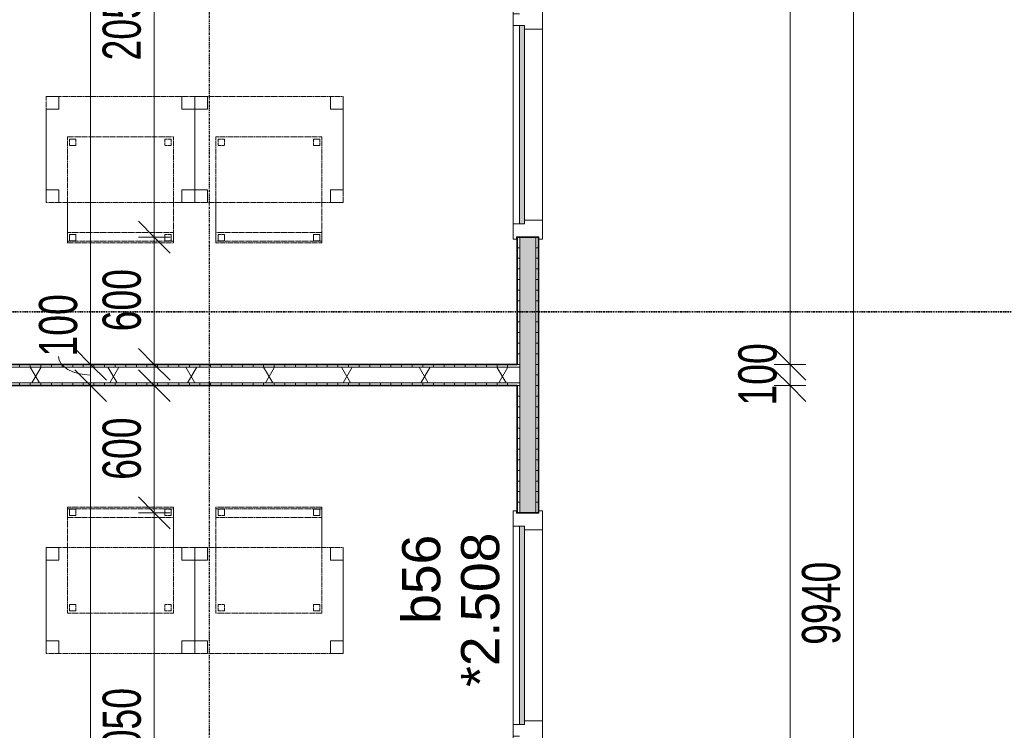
# Model space of a CAD drawing. Header units: millimetres. Extents: x -80560 to 110805, y -11020 to 52719.
# Tile 62 of 182: x 44800 to 49441, y 27225 to 30575. Entities that reach past the tile are written whole.
import ezdxf

# ---------------------------------------------------------------- set-up
doc = ezdxf.new("R2010")
doc.units = ezdxf.units.MM
for name, pattern in [('CENTER2', [20, 8, -4, 4, -4]), ('DASHDOT2', [8, 4, -2, 0, -2]), ('DASHED2', [6, 4, -2])]:
    doc.linetypes.add(name, pattern=pattern)
for name, color, linetype, lineweight in [('A-ANNO-DIMS', 211, 'Continuous', 9), ('A-ANNO-DIMS-100', 211, 'Continuous', 9), ('A-DOOR', 31, 'Continuous', 18), ('A-GLAZ', 151, 'Continuous', 18), ('A-GLAZ-IDEN', 152, 'Continuous', 18), ('A-WALL', 113, 'Continuous', 35), ('A-WALL-PATT', 111, 'Continuous', 35), ('G-ANNO-SYMB', 111, 'Continuous', 9), ('I-FURN', 30, 'Continuous', 18), ('I-WALL', 2, 'Continuous', 18), ('S-GRID', 1, 'Continuous', 9)]:
    doc.layers.add(name, color=color, linetype=linetype, lineweight=lineweight)
doc.styles.add('Arial', font='arial.ttf', dxfattribs={"height": 180})
doc.styles.add('Arial_6', font='arial.ttf', dxfattribs={"width": 0.7, "height": 180})
doc.dimstyles.new('n3o_1_8_1', dxfattribs={"dimscale": 304.8, "dimtxt": 183.646692, "dimasz": 0.492126, "dimexe": 0.246063, "dimexo": 0.0625, "dimgap": 0.032808, "dimtad": 1, "dimdec": 0, "dimdsep": 46, "dimtxsty": 'Arial_6', "dimblk1": 'OBLIQUE', "dimblk2": 'OBLIQUE', "dimsah": 1, "dimcen": 0.09, "dimdle": 0.246063, "dimazin": 0, "dimtfac": 1, "dimtdec": 4, "dimtix": 1, "dimtmove": 1, "dimatfit": 3, "dimfxl": 0.246063, "dimfxlon": 1, "dimtvp": 1, "dimtolj": 1, "dimtzin": 0, "dimarcsym": 2})
doc.dimstyles.new('n3o_1_8_3', dxfattribs={"dimscale": 304.8, "dimtxt": 183.646692, "dimasz": 0.492126, "dimexe": 0.246063, "dimexo": 0.0625, "dimgap": 0.032808, "dimtad": 1, "dimdec": 0, "dimdsep": 46, "dimtxsty": 'Arial_6', "dimblk1": 'OBLIQUE', "dimblk2": 'OBLIQUE', "dimsah": 1, "dimcen": 0.09, "dimdle": 0.246063, "dimazin": 0, "dimtfac": 1, "dimtdec": 4, "dimtix": 1, "dimtmove": 0, "dimatfit": 3, "dimfxl": 0.246063, "dimfxlon": 1, "dimtvp": 1, "dimtolj": 1, "dimtzin": 0, "dimarcsym": 2})
pattern_1 = [(90, (41600.07, 28850), (-50, 2e-13), [])]
pattern_2 = [(1e-13, (47144.82, 28850), (-9e-14, 50), [])]

# ---------------------------------------------------------------- blocks, each defined once
blk = doc.blocks.new('82_tafel1 - tafel 500x700 2-30673039-DO_02 tweede verdieping')
at = {"layer": 'I-FURN', "linetype": 'DASHED2'}
for p, q in [((350, 250), (-350, 250)), ((-350, 250), (-350, -250)), ((350, 250), (-350, 250)), ((-350, 250), (-350, -250)), ((-350, 250), (-350, 190)), ((-290, 250), (-350, 250)), ((-290, 190), (-290, 250)), ((-290, 250), (290, 250)), ((-290, 250), (-290, 190)), ((290, 250), (290, 190)), ((290, 190), (290, 250)), ((350, 250), (290, 250)), ((350, -250), (350, 250)), ((350, -250), (350, 250)), ((350, 190), (350, 250)), ((-350, -190), (-350, 190)), ((-350, 190), (-290, 190)), ((-290, 190), (-350, 190)), ((290, 190), (350, 190)), ((350, 190), (290, 190)), ((350, 190), (350, -190)), ((-290, -190), (-350, -190)), ((-350, -190), (-290, -190)), ((-350, -190), (-350, -250)), ((-290, -250), (-290, -190)), ((-290, -190), (-290, -250)), ((350, -190), (290, -190)), ((290, -190), (290, -250)), ((290, -250), (290, -190)), ((290, -190), (350, -190)), ((350, -250), (350, -190)), ((-350, -250), (350, -250)), ((-350, -250), (350, -250)), ((-350, -250), (-290, -250)), ((290, -250), (-290, -250)), ((290, -250), (350, -250))]:
    blk.add_line(p, q, dxfattribs=at)
blk = doc.blocks.new('82_zitmeubel - stoel 500x500-V29-DO_02 tweede verdieping')
at = {"layer": 'I-FURN', "linetype": 'DASHED2'}
for p, q in [((-192.1, -73), (-192.1, 237)), ((-192.1, 237), (-192.1, -73)), ((-192.1, 237), (307.9, 237)), ((-192.1, 237), (307.9, 237)), ((307.9, 237), (307.9, -73)), ((307.9, -73), (307.9, 237)), ((-182.1, 226), (-182.1, 198)), ((-182.1, 198), (-182.1, 226)), ((-153.1, 227), (-181.1, 227)), ((-181.1, 227), (-153.1, 227)), ((-181.1, 197), (-153.1, 197)), ((-153.1, 197), (-181.1, 197)), ((-152.1, 198), (-152.1, 226)), ((-152.1, 226), (-152.1, 198)), ((267.9, 226), (267.9, 198)), ((267.9, 198), (267.9, 226)), ((296.9, 227), (268.9, 227)), ((268.9, 227), (296.9, 227)), ((268.9, 197), (296.9, 197)), ((296.9, 197), (268.9, 197)), ((297.9, 198), (297.9, 226)), ((297.9, 226), (297.9, 198)), ((-192.1, -213), (-192.1, -73)), ((-192.1, -73), (-192.1, -263)), ((307.9, -73), (307.9, -213)), ((307.9, -263), (307.9, -73)), ((-192.1, -254.1), (-192.1, -213)), ((307.9, -213), (-192.1, -213)), ((-182.1, -224), (-182.1, -252)), ((-182.1, -252), (-182.1, -224)), ((-153.1, -223), (-181.1, -223)), ((-181.1, -223), (-153.1, -223)), ((-152.1, -252), (-152.1, -224)), ((-152.1, -224), (-152.1, -252)), ((267.9, -224), (267.9, -252)), ((267.9, -252), (267.9, -224)), ((296.9, -223), (268.9, -223)), ((268.9, -223), (296.9, -223)), ((297.9, -252), (297.9, -224)), ((297.9, -224), (297.9, -252)), ((307.9, -213), (307.9, -254.1)), ((-192.1, -263), (-192.1, -254.1)), ((307.9, -254.1), (-192.1, -254.1)), ((-192.1, -263), (307.9, -263)), ((-192.1, -263), (307.9, -263)), ((-181.1, -253), (-153.1, -253)), ((-153.1, -253), (-181.1, -253)), ((268.9, -253), (296.9, -253)), ((296.9, -253), (268.9, -253)), ((307.9, -254.1), (307.9, -263))]:
    blk.add_line(p, q, dxfattribs=at)
for centre, start, end in [((-181.1, 226), 90, 180), ((-181.1, 226), 90, 180), ((-181.1, 198), 180, 270), ((-181.1, 198), 180, 270), ((-153.1, 226), 360, 90), ((-153.1, 226), 360, 90), ((-153.1, 198), 270, 0), ((-153.1, 198), 270, 0), ((268.9, 226), 90, 180), ((268.9, 226), 90, 180), ((268.9, 198), 180, 270), ((268.9, 198), 180, 270), ((296.9, 226), 360, 90), ((296.9, 226), 360, 90), ((296.9, 198), 270, 360), ((296.9, 198), 270, 300), ((296.9, 198), 300, 360), ((-181.1, -224), 90, 180), ((-181.1, -224), 105, 180), ((-181.1, -224), 90, 105), ((-153.1, -224), 0, 90), ((-153.1, -224), 30, 90), ((-153.1, -224), 0, 30), ((268.9, -224), 90, 180), ((268.9, -224), 90, 180), ((296.9, -224), 0, 90), ((296.9, -224), 0, 90), ((-181.1, -252), 180, 270), ((-181.1, -252), 180, 240), ((-181.1, -252), 240, 270), ((-153.1, -252), 270, 0), ((-153.1, -252), 270, 300), ((-153.1, -252), 300, 330), ((-153.1, -252), 330, 0), ((268.9, -252), 180, 270), ((268.9, -252), 180, 270), ((296.9, -252), 270, 0), ((296.9, -252), 270, 0)]:
    blk.add_arc(centre, 1, start, end, dxfattribs=at)
blk = doc.blocks.new('82_zitmeubel - stoel 500x500-V30-DO_02 tweede verdieping')
at = {"layer": 'I-FURN', "linetype": 'DASHED2'}
for p, q in [((-192.1, -73), (-192.1, 237)), ((-192.1, 237), (-192.1, -73)), ((-192.1, 237), (307.9, 237)), ((-192.1, 237), (307.9, 237)), ((307.9, 237), (307.9, -73)), ((307.9, -73), (307.9, 237)), ((-182.1, 226), (-182.1, 198)), ((-182.1, 198), (-182.1, 226)), ((-153.1, 227), (-181.1, 227)), ((-181.1, 227), (-153.1, 227)), ((-181.1, 197), (-153.1, 197)), ((-153.1, 197), (-181.1, 197)), ((-152.1, 198), (-152.1, 226)), ((-152.1, 226), (-152.1, 198)), ((267.9, 226), (267.9, 198)), ((267.9, 198), (267.9, 226)), ((296.9, 227), (268.9, 227)), ((268.9, 227), (296.9, 227)), ((268.9, 197), (296.9, 197)), ((296.9, 197), (268.9, 197)), ((297.9, 198), (297.9, 226)), ((297.9, 226), (297.9, 198)), ((-192.1, -213), (-192.1, -73)), ((-192.1, -73), (-192.1, -263)), ((307.9, -73), (307.9, -213)), ((307.9, -263), (307.9, -73)), ((-192.1, -254.1), (-192.1, -213)), ((307.9, -213), (-192.1, -213)), ((-182.1, -224), (-182.1, -252)), ((-182.1, -252), (-182.1, -224)), ((-153.1, -223), (-181.1, -223)), ((-181.1, -223), (-153.1, -223)), ((-152.1, -252), (-152.1, -224)), ((-152.1, -224), (-152.1, -252)), ((267.9, -224), (267.9, -252)), ((267.9, -252), (267.9, -224)), ((296.9, -223), (268.9, -223)), ((268.9, -223), (296.9, -223)), ((297.9, -252), (297.9, -224)), ((297.9, -224), (297.9, -252)), ((307.9, -213), (307.9, -254.1)), ((-192.1, -263), (-192.1, -254.1)), ((307.9, -254.1), (-192.1, -254.1)), ((-192.1, -263), (307.9, -263)), ((-192.1, -263), (307.9, -263)), ((-181.1, -253), (-153.1, -253)), ((-153.1, -253), (-181.1, -253)), ((268.9, -253), (296.9, -253)), ((296.9, -253), (268.9, -253)), ((307.9, -254.1), (307.9, -263))]:
    blk.add_line(p, q, dxfattribs=at)
for centre, start, end in [((-181.1, 226), 90, 180), ((-181.1, 226), 90, 180), ((-181.1, 198), 180, 270), ((-181.1, 198), 180, 270), ((-153.1, 226), 360, 90), ((-153.1, 226), 360, 90), ((-153.1, 198), 270, 0), ((-153.1, 198), 270, 0), ((268.9, 226), 90, 180), ((268.9, 226), 90, 180), ((268.9, 198), 180, 195), ((268.9, 198), 180, 270), ((268.9, 198), 195, 270), ((296.9, 226), 360, 90), ((296.9, 226), 360, 90), ((296.9, 198), 270, 360), ((296.9, 198), 270, 360), ((-181.1, -224), 90, 180), ((-181.1, -224), 150, 180), ((-181.1, -224), 90, 150), ((-153.1, -224), 0, 90), ((-153.1, -224), 60, 90), ((-153.1, -224), 15, 60), ((-153.1, -224), 0, 15), ((268.9, -224), 90, 180), ((268.9, -224), 90, 180), ((296.9, -224), 0, 90), ((296.9, -224), 0, 90), ((-181.1, -252), 180, 270), ((-181.1, -252), 180, 225), ((-181.1, -252), 225, 270), ((-153.1, -252), 270, 0), ((-153.1, -252), 270, 0), ((268.9, -252), 180, 270), ((268.9, -252), 180, 270), ((296.9, -252), 270, 0), ((296.9, -252), 270, 0)]:
    blk.add_arc(centre, 1, start, end, dxfattribs=at)
blk = doc.blocks.new('82_tafel1 - tafel 500x700 2-30664860-DO_02 tweede verdieping')
at = {"layer": 'I-FURN', "linetype": 'DASHED2'}
for p, q in [((-350, -250), (-350, 250)), ((-350, 250), (350, 250)), ((350, 250), (-350, 250)), ((-350, 250), (-350, -250)), ((-350, 250), (-350, 190)), ((-290, 250), (-350, 250)), ((-290, 190), (-290, 250)), ((-290, 250), (290, 250)), ((-290, 250), (-290, 190)), ((290, 250), (290, 190)), ((290, 190), (290, 250)), ((350, 250), (290, 250)), ((350, 250), (350, -250)), ((350, -250), (350, 250)), ((350, 190), (350, 250)), ((-350, -190), (-350, 190)), ((-350, 190), (-290, 190)), ((-290, 190), (-350, 190)), ((290, 190), (350, 190)), ((350, 190), (290, 190)), ((350, 190), (350, -190)), ((-290, -190), (-350, -190)), ((-350, -190), (-290, -190)), ((-350, -190), (-350, -250)), ((-290, -250), (-290, -190)), ((-290, -190), (-290, -250)), ((350, -190), (290, -190)), ((290, -190), (290, -250)), ((290, -250), (290, -190)), ((290, -190), (350, -190)), ((350, -250), (350, -190)), ((350, -250), (-350, -250)), ((-350, -250), (350, -250)), ((-350, -250), (-290, -250)), ((290, -250), (-290, -250)), ((290, -250), (350, -250))]:
    blk.add_line(p, q, dxfattribs=at)
blk = doc.blocks.new('82_zitmeubel - stoel 500x500-V59-DO_02 tweede verdieping')
at = {"layer": 'I-FURN', "linetype": 'DASHED2'}
for p, q in [((-192.1, 263), (-192.1, 73)), ((-192.1, 254.1), (-192.1, 263)), ((307.9, 263), (-192.1, 263)), ((307.9, 263), (-192.1, 263)), ((-192.1, 213), (-192.1, 254.1)), ((-192.1, 254.1), (307.9, 254.1)), ((-182.1, 252), (-182.1, 224)), ((-182.1, 224), (-182.1, 252)), ((-153.1, 253), (-181.1, 253)), ((-181.1, 253), (-153.1, 253)), ((-152.1, 224), (-152.1, 252)), ((-152.1, 252), (-152.1, 224)), ((267.9, 252), (267.9, 224)), ((267.9, 224), (267.9, 252)), ((296.9, 253), (268.9, 253)), ((268.9, 253), (296.9, 253)), ((297.9, 224), (297.9, 252)), ((297.9, 252), (297.9, 224)), ((307.9, 73), (307.9, 263)), ((307.9, 263), (307.9, 254.1)), ((307.9, 254.1), (307.9, 213)), ((-192.1, 73), (-192.1, 213)), ((-192.1, 213), (307.9, 213)), ((-181.1, 223), (-153.1, 223)), ((-153.1, 223), (-181.1, 223)), ((268.9, 223), (296.9, 223)), ((296.9, 223), (268.9, 223)), ((307.9, 213), (307.9, 73)), ((-192.1, 73), (-192.1, -237)), ((-192.1, -237), (-192.1, 73)), ((307.9, -237), (307.9, 73)), ((307.9, 73), (307.9, -237)), ((-182.1, -198), (-182.1, -226)), ((-182.1, -226), (-182.1, -198)), ((-153.1, -197), (-181.1, -197)), ((-181.1, -197), (-153.1, -197)), ((-181.1, -227), (-153.1, -227)), ((-153.1, -227), (-181.1, -227)), ((-152.1, -226), (-152.1, -198)), ((-152.1, -198), (-152.1, -226)), ((267.9, -198), (267.9, -226)), ((267.9, -226), (267.9, -198)), ((296.9, -197), (268.9, -197)), ((268.9, -197), (296.9, -197)), ((268.9, -227), (296.9, -227)), ((296.9, -227), (268.9, -227)), ((297.9, -226), (297.9, -198)), ((297.9, -198), (297.9, -226)), ((307.9, -237), (-192.1, -237)), ((307.9, -237), (-192.1, -237))]:
    blk.add_line(p, q, dxfattribs=at)
for centre, start, end in [((-181.1, 252), 90, 180), ((-181.1, 252), 90, 180), ((-153.1, 252), 0, 90), ((-153.1, 252), 0, 90), ((268.9, 252), 90, 180), ((268.9, 252), 90, 180), ((296.9, 252), 45, 90), ((296.9, 252), 0, 90), ((296.9, 252), 30, 45), ((296.9, 252), 15, 30), ((296.9, 252), 0, 15), ((-181.1, 224), 180, 270), ((-181.1, 224), 180, 270), ((-153.1, 224), 270, 0), ((-153.1, 224), 270, 0), ((268.9, 224), 180, 270), ((268.9, 224), 180, 270), ((296.9, 224), 270, 0), ((296.9, 224), 270, 330), ((296.9, 224), 330, 345), ((296.9, 224), 345, 0), ((-181.1, -198), 90, 165), ((-181.1, -198), 90, 180), ((-181.1, -198), 165, 180), ((-181.1, -226), 180, 270), ((-181.1, -226), 180, 270), ((-153.1, -198), 0, 90), ((-153.1, -198), 0, 90), ((-153.1, -226), 270, 0), ((-153.1, -226), 270, 0), ((268.9, -198), 90, 180), ((268.9, -198), 90, 180), ((268.9, -226), 180, 270), ((268.9, -226), 180, 270), ((296.9, -198), 0, 90), ((296.9, -198), 0, 90), ((296.9, -226), 270, 0), ((296.9, -226), 270, 0)]:
    blk.add_arc(centre, 1, start, end, dxfattribs=at)
blk = doc.blocks.new('82_zitmeubel - stoel 500x500-V60-DO_02 tweede verdieping')
at = {"layer": 'I-FURN', "linetype": 'DASHED2'}
for p, q in [((-192.1, 263), (-192.1, 73)), ((-192.1, 254.1), (-192.1, 263)), ((307.9, 263), (-192.1, 263)), ((307.9, 263), (-192.1, 263)), ((-192.1, 213), (-192.1, 254.1)), ((-192.1, 254.1), (307.9, 254.1)), ((-182.1, 252), (-182.1, 224)), ((-182.1, 224), (-182.1, 252)), ((-153.1, 253), (-181.1, 253)), ((-181.1, 253), (-153.1, 253)), ((-152.1, 224), (-152.1, 252)), ((-152.1, 252), (-152.1, 224)), ((267.9, 252), (267.9, 224)), ((267.9, 224), (267.9, 252)), ((296.9, 253), (268.9, 253)), ((268.9, 253), (296.9, 253)), ((297.9, 224), (297.9, 252)), ((297.9, 252), (297.9, 224)), ((307.9, 73), (307.9, 263)), ((307.9, 263), (307.9, 254.1)), ((307.9, 254.1), (307.9, 213)), ((-192.1, 73), (-192.1, 213)), ((-192.1, 213), (307.9, 213)), ((-181.1, 223), (-153.1, 223)), ((-153.1, 223), (-181.1, 223)), ((268.9, 223), (296.9, 223)), ((296.9, 223), (268.9, 223)), ((307.9, 213), (307.9, 73)), ((-192.1, 73), (-192.1, -237)), ((-192.1, -237), (-192.1, 73)), ((307.9, -237), (307.9, 73)), ((307.9, 73), (307.9, -237)), ((-182.1, -198), (-182.1, -226)), ((-182.1, -226), (-182.1, -198)), ((-153.1, -197), (-181.1, -197)), ((-181.1, -197), (-153.1, -197)), ((-181.1, -227), (-153.1, -227)), ((-153.1, -227), (-181.1, -227)), ((-152.1, -226), (-152.1, -198)), ((-152.1, -198), (-152.1, -226)), ((267.9, -198), (267.9, -226)), ((267.9, -226), (267.9, -198)), ((296.9, -197), (268.9, -197)), ((268.9, -197), (296.9, -197)), ((268.9, -227), (296.9, -227)), ((296.9, -227), (268.9, -227)), ((297.9, -226), (297.9, -198)), ((297.9, -198), (297.9, -226)), ((307.9, -237), (-192.1, -237)), ((307.9, -237), (-192.1, -237))]:
    blk.add_line(p, q, dxfattribs=at)
for centre, start, end in [((-181.1, 252), 90, 180), ((-181.1, 252), 90, 180), ((-153.1, 252), 0, 90), ((-153.1, 252), 0, 90), ((268.9, 252), 90, 180), ((268.9, 252), 90, 165), ((268.9, 252), 165, 180), ((296.9, 252), 0, 90), ((296.9, 252), 0, 90), ((-181.1, 224), 180, 270), ((-181.1, 224), 180, 270), ((-153.1, 224), 270, 0), ((-153.1, 224), 270, 0), ((268.9, 224), 180, 270), ((268.9, 224), 180, 270), ((296.9, 224), 270, 0), ((296.9, 224), 270, 0), ((-181.1, -198), 90, 180), ((-181.1, -198), 90, 180), ((-181.1, -226), 180, 270), ((-181.1, -226), 180, 270), ((-153.1, -198), 0, 90), ((-153.1, -198), 0, 90), ((-153.1, -226), 270, 0), ((-153.1, -226), 270, 0), ((268.9, -198), 90, 180), ((268.9, -198), 90, 180), ((268.9, -226), 180, 270), ((268.9, -226), 180, 270), ((296.9, -198), 0, 90), ((296.9, -198), 0, 90), ((296.9, -226), 270, 0), ((296.9, -226), 270, 0)]:
    blk.add_arc(centre, 1, start, end, dxfattribs=at)
blk = doc.blocks.new('32_n3o_raam_h1xb2 - 90x139_25_K_2410x2070-32170730-DO_02 tweede verdieping')
at = {"layer": 'A-GLAZ'}
for p, q in [((-1035, 69.5), (-1035, 52.5)), ((-962, 69.5), (-1035, 69.5)), ((-1035, 52.5), (-1023, 52.5)), ((-1023, 52.5), (-1023, -52.5)), ((-962, 39.5), (-962, 69.5)), ((-962, 69.5), (-28, 69.5)), ((28, 69.5), (-28, 69.5)), ((-28, 69.5), (-28, 39.5)), ((28, 39.5), (28, 69.5)), ((28, 69.5), (962, 69.5)), ((1035, 69.5), (962, 69.5)), ((962, 69.5), (962, 39.5)), ((1023, -52.5), (1023, 52.5)), ((1023, 52.5), (1035, 52.5)), ((1035, 52.5), (1035, 69.5)), ((-945, -69.5), (-945, 15.5)), ((-45, 15.5), (-45, -69.5)), ((45, -69.5), (45, 15.5)), ((945, 15.5), (945, -69.5)), ((-1023, -52.5), (-1035, -52.5)), ((-1035, -52.5), (-1035, -69.5)), ((-1035, -69.5), (-945, -69.5)), ((-45, -69.5), (-945, -69.5)), ((-45, -69.5), (45, -69.5)), ((945, -69.5), (45, -69.5)), ((945, -69.5), (1035, -69.5)), ((1035, -52.5), (1023, -52.5)), ((1035, -69.5), (1035, -52.5))]:
    blk.add_line(p, q, dxfattribs=at)
blk = doc.blocks.new('30_n3o_raam_vast - 24mm-31742709-DO_02 tweede verdieping')
at = {"layer": 'A-DOOR'}
blk.add_hatch(color=256, dxfattribs=at).paths.add_polyline_path([(0, 24), (-934, 24), (-934, 0), (0, 0)], flags=0)
for p, q in [((0, 24), (-934, 24)), ((-934, 24), (-934, 0)), ((-934, 0), (0, 0)), ((0, 0), (0, 24))]:
    blk.add_line(p, q, dxfattribs=at)
blk = doc.blocks.new('DIMBLOCK329-DO_02 tweede verdieping')
at = {"layer": 'A-ANNO-DIMS-100'}
for p, q in [((48430.8, 35150), (48355.8, 35225)), ((48355.8, 35150), (48505.8, 35150)), ((48430.8, 35150), (48355.8, 35150)), ((48430.8, 35150), (48430.8, 28950)), ((48430.8, 35150), (48505.8, 35075)), ((48430.8, 28950), (48355.8, 29025)), ((48355.8, 28950), (48505.8, 28950)), ((48430.8, 28950), (48355.8, 28950)), ((48430.8, 28950), (48505.8, 28875))]:
    blk.add_line(p, q, dxfattribs=at)
at = {"layer": 'A-ANNO-DIMS-100', "color": 0, "insert": (48187.1, 31857.9), "char_height": 180, "width": 461.094, "attachment_point": 1, "rotation": 90, "line_spacing_factor": 0.941778, "style": 'Arial_6'}
blk.add_mtext('6200', dxfattribs=at)
blk = doc.blocks.new('_Oblique')
at = {"color": 0, "linetype": 'ByBlock', "lineweight": -2}
blk.add_line((-0.5, -0.5), (0.5, 0.5), dxfattribs=at)
blk = doc.blocks.new('DIMBLOCK330-DO_02 tweede verdieping')
at = {"layer": 'A-ANNO-DIMS-100'}
for p, q in [((48430.8, 28950), (48355.8, 29025)), ((48355.8, 28950), (48505.8, 28950)), ((48430.8, 28950), (48355.8, 28950)), ((48430.8, 28850), (48355.8, 28925)), ((48430.8, 28950), (48430.8, 28850)), ((48430.8, 28950), (48505.8, 28875)), ((48355.8, 28850), (48505.8, 28850)), ((48430.8, 28850), (48355.8, 28850)), ((48430.8, 28850), (48505.8, 28775))]:
    blk.add_line(p, q, dxfattribs=at)
at = {"layer": 'A-ANNO-DIMS-100', "color": 0, "insert": (48187.1, 28755.9), "char_height": 180, "width": 345.821, "attachment_point": 1, "rotation": 90, "line_spacing_factor": 0.941778, "style": 'Arial_6'}
blk.add_mtext('100', dxfattribs=at)
blk = doc.blocks.new('DIMBLOCK331-DO_02 tweede verdieping')
at = {"layer": 'A-ANNO-DIMS-100'}
for p, q in [((48430.8, 28850), (48355.8, 28925)), ((48355.8, 28850), (48505.8, 28850)), ((48430.8, 28850), (48355.8, 28850)), ((48430.8, 28850), (48430.8, 22650)), ((48430.8, 28850), (48505.8, 28775)), ((48430.8, 22650), (48355.8, 22725)), ((48355.8, 22650), (48505.8, 22650)), ((48430.8, 22650), (48355.8, 22650)), ((48430.8, 22650), (48505.8, 22575))]:
    blk.add_line(p, q, dxfattribs=at)
at = {"layer": 'A-ANNO-DIMS-100', "color": 0, "insert": (48187.1, 25557.9), "char_height": 180, "width": 461.094, "attachment_point": 1, "rotation": 90, "line_spacing_factor": 0.941778, "style": 'Arial_6'}
blk.add_mtext('6200', dxfattribs=at)
blk = doc.blocks.new('DIMBLOCK345-DO_02 tweede verdieping')
at = {"layer": 'A-ANNO-DIMS-100'}
for p, q in [((48730.8, 32790), (48655.8, 32865)), ((48805.8, 32790), (48655.8, 32790)), ((48730.8, 32790), (48730.8, 22850)), ((48730.8, 32790), (48805.8, 32715)), ((48730.8, 32790), (48805.8, 32790)), ((48730.8, 22850), (48655.8, 22925)), ((48805.8, 22850), (48655.8, 22850)), ((48730.8, 22850), (48805.8, 22775)), ((48730.8, 22850), (48805.8, 22850))]:
    blk.add_line(p, q, dxfattribs=at)
at = {"layer": 'A-ANNO-DIMS-100', "color": 0, "insert": (48487.1, 27627.9), "char_height": 180, "width": 461.094, "attachment_point": 1, "rotation": 90, "line_spacing_factor": 0.941778, "style": 'Arial_6'}
blk.add_mtext('9940', dxfattribs=at)
blk = doc.blocks.new('DIMBLOCK462-DO_02 tweede verdieping')
at = {"layer": 'A-ANNO-DIMS-100'}
for p, q in [((45134.7, 35150), (45059.7, 35225)), ((45209.7, 35150), (45059.7, 35150)), ((45134.7, 35150), (45134.7, 28950)), ((45134.7, 35150), (45209.7, 35075)), ((45134.7, 35150), (45209.7, 35150)), ((45134.7, 28950), (45059.7, 29025)), ((45209.7, 28950), (45059.7, 28950)), ((45134.7, 28950), (45209.7, 28875)), ((45134.7, 28950), (45209.7, 28950))]:
    blk.add_line(p, q, dxfattribs=at)
at = {"layer": 'A-ANNO-DIMS-100', "color": 0, "insert": (44891.1, 31857.9), "char_height": 180, "width": 461.094, "attachment_point": 1, "rotation": 90, "line_spacing_factor": 0.941778, "style": 'Arial_6'}
blk.add_mtext('6200', dxfattribs=at)
blk = doc.blocks.new('DIMBLOCK463-DO_02 tweede verdieping')
at = {"layer": 'A-ANNO-DIMS-100'}
for p, q in [((45134.7, 28950), (45059.7, 29025)), ((45209.7, 28950), (45059.7, 28950)), ((45134.7, 28850), (45059.7, 28925)), ((45134.7, 28950), (45134.7, 28850)), ((45134.7, 28950), (45209.7, 28875)), ((45134.7, 28950), (45209.7, 28950)), ((45209.7, 28850), (45059.7, 28850)), ((45134.7, 28850), (45209.7, 28775)), ((45134.7, 28850), (45209.7, 28850))]:
    blk.add_line(p, q, dxfattribs=at)
blk.add_ellipse((45134.7, 28987.1), major_axis=(151.3, 0), ratio=0.57585, start_param=3.141593, end_param=4.712389, dxfattribs=at)
at = {"layer": 'A-ANNO-DIMS-100', "color": 0, "insert": (44891.1, 28987.1), "char_height": 180, "width": 345.821, "attachment_point": 1, "rotation": 90, "line_spacing_factor": 0.941778, "style": 'Arial_6'}
blk.add_mtext('100', dxfattribs=at)
blk = doc.blocks.new('DIMBLOCK464-DO_02 tweede verdieping')
at = {"layer": 'A-ANNO-DIMS-100'}
for p, q in [((45134.7, 28850), (45059.7, 28925)), ((45209.7, 28850), (45059.7, 28850)), ((45134.7, 28850), (45134.7, 22650)), ((45134.7, 28850), (45209.7, 28775)), ((45134.7, 28850), (45209.7, 28850)), ((45134.7, 22650), (45059.7, 22725)), ((45209.7, 22650), (45059.7, 22650)), ((45134.7, 22650), (45209.7, 22575)), ((45134.7, 22650), (45209.7, 22650))]:
    blk.add_line(p, q, dxfattribs=at)
at = {"layer": 'A-ANNO-DIMS-100', "color": 0, "insert": (44891.1, 25557.9), "char_height": 180, "width": 461.094, "attachment_point": 1, "rotation": 90, "line_spacing_factor": 0.941778, "style": 'Arial_6'}
blk.add_mtext('6200', dxfattribs=at)
blk = doc.blocks.new('DIMBLOCK468-DO_02 tweede verdieping')
at = {"layer": 'A-ANNO-DIMS-100'}
for p, q in [((45434.7, 29550), (45359.7, 29625)), ((45509.7, 29550), (45359.7, 29550)), ((45434.7, 28875), (45434.7, 29550)), ((45434.7, 29550), (45509.7, 29475)), ((45434.7, 29550), (45509.7, 29550)), ((45434.7, 28950), (45359.7, 29025)), ((45359.7, 28950), (45509.7, 28950)), ((45434.7, 28950), (45359.7, 28950)), ((45434.7, 28950), (45509.7, 28875))]:
    blk.add_line(p, q, dxfattribs=at)
at = {"layer": 'A-ANNO-DIMS-100', "color": 0, "insert": (45191.1, 29105.9), "char_height": 180, "width": 345.821, "attachment_point": 1, "rotation": 90, "line_spacing_factor": 0.941778, "style": 'Arial_6'}
blk.add_mtext('600', dxfattribs=at)
blk = doc.blocks.new('DIMBLOCK469-DO_02 tweede verdieping')
at = {"layer": 'A-ANNO-DIMS-100'}
for p, q in [((45434.7, 31600), (45359.7, 31675)), ((45509.7, 31600), (45359.7, 31600)), ((45434.7, 29550), (45434.7, 31600)), ((45434.7, 31600), (45509.7, 31525)), ((45434.7, 31600), (45509.7, 31600)), ((45434.7, 29550), (45359.7, 29625)), ((45509.7, 29550), (45359.7, 29550)), ((45434.7, 29550), (45509.7, 29475)), ((45434.7, 29550), (45509.7, 29550))]:
    blk.add_line(p, q, dxfattribs=at)
at = {"layer": 'A-ANNO-DIMS-100', "color": 0, "insert": (45191.1, 30382.9), "char_height": 180, "width": 461.094, "attachment_point": 1, "rotation": 90, "line_spacing_factor": 0.941778, "style": 'Arial_6'}
blk.add_mtext('2050', dxfattribs=at)
blk = doc.blocks.new('DIMBLOCK476-DO_02 tweede verdieping')
at = {"layer": 'A-ANNO-DIMS-100'}
for p, q in [((45434.7, 28250), (45359.7, 28325)), ((45509.7, 28250), (45359.7, 28250)), ((45434.7, 26200), (45434.7, 28250)), ((45434.7, 28250), (45509.7, 28175)), ((45434.7, 28250), (45509.7, 28250)), ((45434.7, 26200), (45359.7, 26275)), ((45509.7, 26200), (45359.7, 26200)), ((45434.7, 26200), (45509.7, 26125)), ((45434.7, 26200), (45509.7, 26200))]:
    blk.add_line(p, q, dxfattribs=at)
at = {"layer": 'A-ANNO-DIMS-100', "color": 0, "insert": (45191.1, 27032.9), "char_height": 180, "width": 461.094, "attachment_point": 1, "rotation": 90, "line_spacing_factor": 0.941778, "style": 'Arial_6'}
blk.add_mtext('2050', dxfattribs=at)
blk = doc.blocks.new('DIMBLOCK477-DO_02 tweede verdieping')
at = {"layer": 'A-ANNO-DIMS-100'}
for p, q in [((45434.7, 28850), (45359.7, 28925)), ((45434.7, 28250), (45434.7, 28925)), ((45359.7, 28850), (45509.7, 28850)), ((45434.7, 28850), (45359.7, 28850)), ((45434.7, 28850), (45509.7, 28775)), ((45434.7, 28250), (45359.7, 28325)), ((45509.7, 28250), (45359.7, 28250)), ((45434.7, 28250), (45509.7, 28175)), ((45434.7, 28250), (45509.7, 28250))]:
    blk.add_line(p, q, dxfattribs=at)
at = {"layer": 'A-ANNO-DIMS-100', "color": 0, "insert": (45191.1, 28405.9), "char_height": 180, "width": 345.821, "attachment_point": 1, "rotation": 90, "line_spacing_factor": 0.941778, "style": 'Arial_6'}
blk.add_mtext('600', dxfattribs=at)

msp = doc.modelspace()

# ---------------------------------------------------------------- hatches: boundary and pattern name
at = {"layer": 'A-WALL-PATT', "lineweight": 18}
h = msp.add_hatch(dxfattribs=at)
h.set_pattern_fill('FP_93', color=256, angle=90, style=0, pattern_type=2)
h.set_pattern_definition(pattern_2)
h.paths.add_polyline_path([(47144.8, 22637.5), (47157.3, 22637.5), (47157.3, 23250), (47144.8, 23250), (47144.8, 22650)], flags=0)
h.paths.add_polyline_path([(47157.3, 25300), (47157.3, 26200), (47144.8, 26200), (47144.8, 25300)], flags=0)
h.paths.add_polyline_path([(47157.3, 28250), (47157.3, 28862.5), (47144.8, 28862.5), (47144.8, 28250)], flags=0)
h.paths.add_polyline_path([(47157.3, 28937.5), (47157.3, 29550), (47144.8, 29550), (47144.8, 28937.5)], flags=0)
h.paths.add_polyline_path([(47144.8, 31600), (47157.3, 31600), (47157.3, 32500), (47144.8, 32500), (47144.8, 32251)], flags=0)
h.paths.add_polyline_path([(47157.3, 34550), (47157.3, 35150), (47144.8, 35150), (47144.8, 34550)], flags=0)
at = {"layer": 'A-WALL-PATT', "lineweight": 5}
h = msp.add_hatch(color=256, dxfattribs=at)
h.paths.add_polyline_path([(47232.3, 22562.5), (47232.3, 23250), (47157.3, 23250), (47157.3, 22562.5), (47168.7, 22562.5)], flags=0)
h.paths.add_polyline_path([(47157.3, 25300), (47232.3, 25300), (47232.3, 26200), (47157.3, 26200), (47157.3, 25585.7)], flags=0)
h.paths.add_polyline_path([(47232.3, 28250), (47232.3, 29550), (47157.3, 29550), (47157.3, 28250)], flags=0)
h.paths.add_polyline_path([(47232.3, 31600), (47232.3, 32500), (47157.3, 32500), (47157.3, 31600)], flags=0)
h.paths.add_polyline_path([(47157.3, 34550), (47232.3, 34550), (47232.3, 35150), (47157.3, 35150), (47157.3, 34917.1)], flags=0)
at = {"layer": 'A-WALL-PATT', "lineweight": 18}
h = msp.add_hatch(dxfattribs=at)
h.set_pattern_fill('FP_93', color=256, angle=90, style=0, pattern_type=2)
h.set_pattern_definition(pattern_2)
h.paths.add_polyline_path([(47232.3, 22550), (47244.8, 22550), (47244.8, 23250), (47232.3, 23250), (47232.3, 22562.5)], flags=0)
h.paths.add_polyline_path([(47232.3, 25300), (47244.8, 25300), (47244.8, 26200), (47232.3, 26200), (47232.3, 25585.7)], flags=0)
h.paths.add_polyline_path([(47232.3, 28250), (47244.8, 28250), (47244.8, 29550), (47232.3, 29550), (47232.3, 28251.8)], flags=0)
h.paths.add_polyline_path([(47244.8, 31600), (47244.8, 32500), (47232.3, 32500), (47232.3, 31600)], flags=0)
h.paths.add_polyline_path([(47232.3, 34550), (47244.8, 34550), (47244.8, 35150), (47232.3, 35150), (47232.3, 34917.1)], flags=0)
h = msp.add_hatch(dxfattribs=at)
h.set_pattern_fill('FP_40', color=256, angle=90, style=0, pattern_type=2)
h.set_pattern_definition(pattern_1)
h.paths.add_polyline_path([(47144.8, 28937.5), (47144.8, 28950), (36055.3, 28950), (36055.3, 28937.5), (46581.3, 28937.5)], flags=0)
h = msp.add_hatch(dxfattribs=at)
h.set_pattern_fill('FP_2', color=256, style=0, pattern_type=2)
h.set_pattern_definition([(60, (24894.82, 0), (-274.963, 158.75), []), (120, (24894.82, 0), (-274.963, -158.75), [])])
h.paths.add_polyline_path([(47157.3, 28862.5), (47157.3, 28937.5), (36055.3, 28937.5), (36055.3, 28862.5), (47144.8, 28862.5)], flags=0)
h = msp.add_hatch(dxfattribs=at)
h.set_pattern_fill('FP_40', color=256, angle=90, style=0, pattern_type=2)
h.set_pattern_definition(pattern_1)
h.paths.add_polyline_path([(47144.8, 28850), (47144.8, 28862.5), (36055.3, 28862.5), (36055.3, 28850), (46581.3, 28850)], flags=0)

# ---------------------------------------------------------------- linework, layer by layer
at = {"layer": 'A-WALL', "lineweight": 18}
for p, q in [((47157.3, 29550), (47157.3, 28250)), ((47232.3, 29550), (47232.3, 28250)), ((36055.3, 28937.5), (47157.3, 28937.5)), ((36055.3, 28862.5), (47157.3, 28862.5))]:
    msp.add_line(p, q, dxfattribs=at)
at = {"layer": 'G-ANNO-SYMB', "linetype": 'DASHDOT2', "lineweight": 35}
msp.add_line((34037.3, 29198), (90414.6, 29198), dxfattribs=at)
at = {"layer": 'I-WALL', "lineweight": 35}
for p, q in [((47244.8, 29550), (47144.8, 29550)), ((47144.8, 29550), (47144.8, 28950)), ((47244.8, 28250), (47244.8, 29550)), ((47144.8, 28950), (36055.3, 28950)), ((36055.3, 28850), (47144.8, 28850)), ((47144.8, 28850), (47144.8, 28250)), ((47144.8, 28250), (47244.8, 28250))]:
    msp.add_line(p, q, dxfattribs=at)
at = {"layer": 'S-GRID', "linetype": 'CENTER2', "lineweight": 25}
msp.add_line((45694.8, 4383.3), (45694.8, 52119.1), dxfattribs=at)

# ---------------------------------------------------------------- block references
at = {"layer": 'A-DOOR', "rotation": 89.99999999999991}
for p in [(47179.3, 30547), (47179.3, 28187)]:
    msp.add_blockref('30_n3o_raam_vast - 24mm-31742709-DO_02 tweede verdieping', p, dxfattribs=at)
at = {"layer": 'A-GLAZ', "rotation": 89.99999999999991}
for p in [(47194.8, 30575), (47194.8, 27225)]:
    msp.add_blockref('32_n3o_raam_h1xb2 - 90x139_25_K_2410x2070-32170730-DO_02 tweede verdieping', p, dxfattribs=at)
at = {"layer": 'I-FURN', "linetype": 'DASHED2'}
for name, p in [('82_tafel1 - tafel 500x700 2-30673039-DO_02 tweede verdieping', (45275, 29962.5)), ('82_tafel1 - tafel 500x700 2-30673039-DO_02 tweede verdieping', (45975, 29962.5)), ('82_zitmeubel - stoel 500x500-V29-DO_02 tweede verdieping', (45217.1, 29785.5)), ('82_zitmeubel - stoel 500x500-V30-DO_02 tweede verdieping', (45917.1, 29785.5)), ('82_zitmeubel - stoel 500x500-V59-DO_02 tweede verdieping', (45217.1, 28014.5)), ('82_zitmeubel - stoel 500x500-V60-DO_02 tweede verdieping', (45917.1, 28014.5)), ('82_tafel1 - tafel 500x700 2-30664860-DO_02 tweede verdieping', (45275, 27837.5)), ('82_tafel1 - tafel 500x700 2-30664860-DO_02 tweede verdieping', (45975, 27837.5))]:
    msp.add_blockref(name, p, dxfattribs=at)

# ---------------------------------------------------------------- texts
at = {"layer": 'A-GLAZ-IDEN', "lineweight": 9, "char_height": 180, "attachment_point": 1, "rotation": 90, "style": 'Arial'}
for s, insert, width in [('b56', (46602.6, 27727.3), 505.063), ('*2.508', (46880.4, 27429.6), 865.822)]:
    msp.add_mtext(s, dxfattribs=dict(at, insert=insert, width=width))

# ---------------------------------------------------------------- dimensions: what is measured, and where the dimension line sits
at = {"layer": 'A-ANNO-DIMS'}
for base, p1, p2, override, picture, middle in [((45134.7, 28950), (45209.7, 35150), (45209.7, 28950), {"dimpost": '<>', "dimfxl": 6200}, 'DIMBLOCK462-DO_02 tweede verdieping', (45032.8, 32050)), ((48430.8, 28950), (48355.8, 35150), (48355.8, 28950), {"dimpost": '<>', "dimfxl": 6200}, 'DIMBLOCK329-DO_02 tweede verdieping', (48328.9, 32050)), ((48730.8, 22850), (48805.8, 32790), (48805.8, 22850), {"dimpost": '<>', "dimfxl": 9940}, 'DIMBLOCK345-DO_02 tweede verdieping', (48628.9, 27820)), ((45434.7, 31600), (45509.7, 29550), (45509.7, 31600), {"dimpost": '<>', "dimfxl": 2050}, 'DIMBLOCK469-DO_02 tweede verdieping', (45332.8, 30575)), ((45434.7, 29550), (45359.7, 28950), (45509.7, 29550), {"dimpost": '<>', "dimfxl": 618.465844}, 'DIMBLOCK468-DO_02 tweede verdieping', (45332.8, 29250)), ((48430.8, 28850), (48355.8, 28950), (48355.8, 28850), {"dimpost": '<>', "dimfxl": 100}, 'DIMBLOCK330-DO_02 tweede verdieping', (48328.9, 28900)), ((45134.7, 22650), (45209.7, 28850), (45209.7, 22650), {"dimpost": '<>', "dimfxl": 6200}, 'DIMBLOCK464-DO_02 tweede verdieping', (45032.8, 25750)), ((45434.7, 28850), (45509.7, 28250), (45359.7, 28850), {"dimpost": '<>', "dimfxl": 618.465844}, 'DIMBLOCK477-DO_02 tweede verdieping', (45332.8, 28550)), ((48430.8, 22650), (48355.8, 28850), (48355.8, 22650), {"dimpost": '<>', "dimfxl": 6200}, 'DIMBLOCK331-DO_02 tweede verdieping', (48328.9, 25750)), ((45434.7, 28250), (45509.7, 26200), (45509.7, 28250), {"dimpost": '<>', "dimfxl": 2050}, 'DIMBLOCK476-DO_02 tweede verdieping', (45332.8, 27225))]:
    dim = msp.add_linear_dim(base=base, p1=p1, p2=p2, angle=90, dimstyle='n3o_1_8_3', override=override, dxfattribs=at)
    dim.commit()
    dim.dimension.update_dxf_attribs({"geometry": picture, "text_midpoint": middle})
dim = msp.add_linear_dim(base=(45134.7, 28850), p1=(45209.7, 28950), p2=(45209.7, 28850), angle=90, dimstyle='n3o_1_8_1', override={"dimpost": '<>', "dimfxl": 100}, dxfattribs=at)
dim.commit()
dim.dimension.update_dxf_attribs({"geometry": 'DIMBLOCK463-DO_02 tweede verdieping', "text_midpoint": (45011.1, 29160), "dimtype": 160, "text_rotation": 90})

doc.saveas('drawing.dxf')
